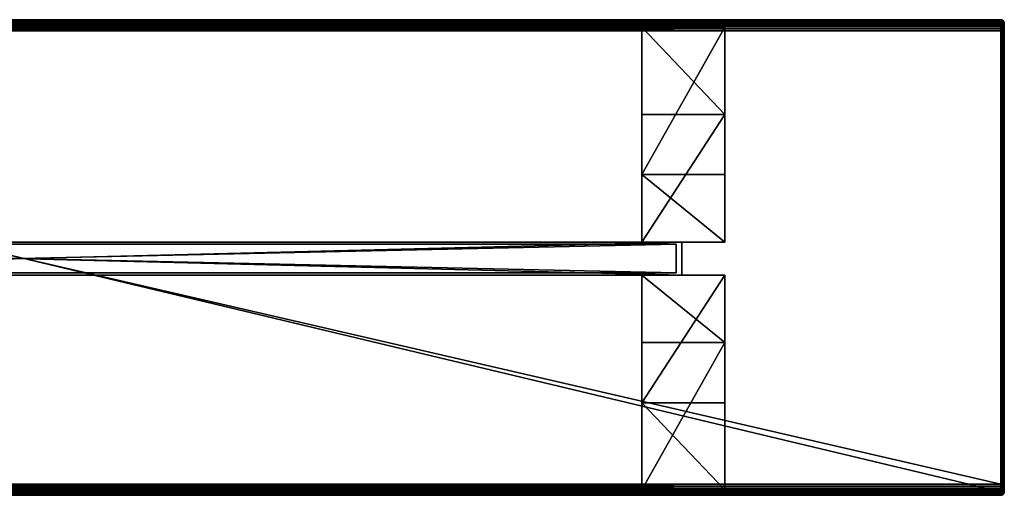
# Model space of a CAD drawing. Header units: inches. Extents: x 1 to 1781, y 221 to 651.
# Tile 2 of 2: x 891 to 1781, y 221 to 651. Entities that reach past the tile are written whole.
import ezdxf

# ---------------------------------------------------------------- set-up
doc = ezdxf.new("R2010")
doc.units = ezdxf.units.IN
doc.header["$MEASUREMENT"] = 0
doc.layers.get('0').update_dxf_attribs({"true_color": 0x1c1cb1})

msp = doc.modelspace()

# ---------------------------------------------------------------- meshes
at = {"color": 41, "true_color": 0xe4d699}
mesh = msp.add_polyface(dxfattribs=at)
corners = [(1777.71, 650.92, 388.47), (3.71, 650.92, 361.47), (3.71, 650.92, 388.47), (1777.71, 230.92, 398.47), (3.71, 640.92, 398.47), (3.71, 230.92, 398.47), (3.71, 647.92, 358.47), (1777.71, 223.92, 358.47), (3.71, 223.92, 358.47), (3.71, 220.92, 388.47), (1777.71, 221.07, 390.2), (3.71, 221.07, 390.2), (1777.71, 221.52, 391.89), (3.71, 221.52, 391.89), (3.55, 650.87, 360.97), (3.47, 650.87, 361), (3.55, 650.74, 360.45), (3.63, 650.87, 360.95), (3.71, 650.87, 360.95), (3.71, 650.74, 360.44), (3.71, 650.52, 359.97), (3.47, 650.52, 359.99), (3.71, 650.22, 359.54), (3.4, 650.22, 359.56), (3.71, 649.85, 359.17), (3.35, 649.85, 359.2), (3.71, 649.42, 358.87), (3.3, 649.42, 358.9), (3.71, 648.95, 358.65), (3.27, 648.95, 358.68), (3.71, 648.44, 358.51), (3.24, 648.44, 358.55), (1777.71, 220.97, 360.95), (3.71, 220.97, 360.95), (3.71, 221.1, 360.44), (3.24, 647.92, 358.5), (3.71, 220.92, 361.47), (3.53, 220.97, 360.98), (3.62, 220.97, 360.95), (3.53, 221.1, 360.46), (3.45, 221.32, 359.99), (3.71, 221.32, 359.97), (3.37, 221.62, 359.57), (3.71, 221.62, 359.54), (3.31, 221.99, 359.2), (3.71, 221.99, 359.17), (3.26, 222.42, 358.91), (3.71, 222.42, 358.87), (3.22, 222.89, 358.69), (3.71, 222.89, 358.65), (3.19, 223.4, 358.56), (3.71, 223.4, 358.51), (3.45, 220.97, 361.02), (3.71, 650.32, 391.89), (3.19, 650.27, 391.87), (3.71, 649.58, 393.47), (3.19, 649.54, 393.44), (3.71, 648.58, 394.89), (3.19, 648.55, 394.87), (3.71, 647.35, 396.13), (3.19, 647.32, 396.09), (3.71, 645.92, 397.13), (3.19, 645.9, 397.09), (3.71, 644.34, 397.86), (3.19, 644.33, 397.82), (3.71, 642.66, 398.31), (3.19, 642.65, 398.27), (3.19, 220.97, 388.47), (3.19, 640.92, 398.42), (3.19, 230.92, 398.42), (3.71, 229.18, 398.31), (3.19, 229.19, 398.27), (3.71, 227.5, 397.86), (3.19, 227.52, 397.82), (3.71, 225.92, 397.13), (3.19, 225.94, 397.09), (3.71, 224.49, 396.13), (3.19, 224.52, 396.09), (3.71, 223.26, 394.89), (3.19, 223.29, 394.87), (3.71, 222.26, 393.47), (3.19, 222.3, 393.44), (3.19, 221.57, 391.87), (3.19, 221.12, 390.2)]
mesh.append_faces([[corners[k] for k in face] for face in [(0, 1, 2), (3, 4, 5), (6, 7, 8), (9, 10, 11), (11, 12, 13), (14, 15, 1), (16, 14, 17), (17, 14, 1), (1, 18, 17), (17, 18, 19), (17, 19, 16), (16, 19, 20), (16, 20, 21), (21, 20, 22), (23, 22, 24), (25, 24, 26), (27, 26, 28), (29, 28, 30), (31, 30, 6), (32, 33, 34), (8, 35, 6), (36, 37, 38), (36, 38, 33), (33, 38, 39), (33, 39, 34), (34, 39, 40), (34, 40, 41), (41, 42, 43), (43, 44, 45), (45, 46, 47), (47, 48, 49), (49, 50, 51), (52, 37, 36), (53, 54, 55), (55, 56, 57), (57, 58, 59), (59, 60, 61), (61, 62, 63), (63, 64, 65), (65, 66, 4), (67, 36, 9), (68, 5, 4), (5, 69, 70), (70, 71, 72), (72, 73, 74), (74, 75, 76), (76, 77, 78), (78, 79, 80), (80, 81, 13), (13, 82, 11), (11, 83, 9)]], dxfattribs={"color": 41})
mesh = msp.add_polyface(dxfattribs=at)
corners = [(3.71, 220.92, 361.47), (1777.71, 220.92, 361.47), (3.71, 220.92, 388.47), (1777.71, 640.92, 398.47), (3.71, 640.92, 398.47), (1777.71, 230.92, 398.47), (1777.71, 647.92, 358.47), (1777.71, 223.92, 358.47), (3.71, 647.92, 358.47), (1777.71, 220.92, 388.47), (1777.71, 221.07, 390.2), (3.71, 221.07, 390.2), (1777.71, 221.52, 391.89), (3.71, 221.52, 391.89), (1777.71, 222.26, 393.47), (3.71, 222.26, 393.47), (1777.71, 223.26, 394.89), (3.71, 223.26, 394.89), (1777.71, 224.49, 396.13), (3.71, 224.49, 396.13), (1777.71, 225.92, 397.13), (3.71, 225.92, 397.13), (1777.71, 227.5, 397.86), (3.71, 227.5, 397.86), (1777.71, 229.18, 398.31), (3.71, 229.18, 398.31), (3.71, 230.92, 398.47), (1777.71, 650.92, 388.47), (3.71, 650.92, 388.47), (3.71, 650.77, 390.2), (1777.71, 650.77, 390.2), (3.71, 650.32, 391.89), (1777.71, 650.32, 391.89), (3.71, 649.58, 393.47), (1777.71, 649.58, 393.47), (3.71, 648.58, 394.89), (1777.71, 648.58, 394.89), (3.71, 647.35, 396.13), (1777.71, 647.35, 396.13), (3.71, 645.92, 397.13), (1777.71, 645.92, 397.13), (3.71, 644.34, 397.86), (1777.71, 644.34, 397.86), (3.71, 642.66, 398.31), (1777.71, 642.66, 398.31), (3.71, 650.92, 361.47), (1777.71, 650.87, 360.95), (3.71, 650.87, 360.95), (1777.71, 650.74, 360.44), (3.71, 650.74, 360.44), (1777.71, 650.52, 359.97), (3.71, 650.52, 359.97), (1777.71, 650.22, 359.54), (3.71, 650.22, 359.54), (1777.71, 649.85, 359.17), (3.71, 649.85, 359.17), (1777.71, 649.42, 358.87), (3.71, 649.42, 358.87), (1777.71, 648.95, 358.65), (3.71, 648.95, 358.65), (1777.71, 648.44, 358.51), (3.71, 648.44, 358.51), (3.71, 220.97, 360.95), (1777.71, 220.97, 360.95), (3.71, 221.1, 360.44), (1777.71, 221.1, 360.44), (3.71, 221.32, 359.97), (1777.71, 221.32, 359.97), (3.71, 221.62, 359.54), (1777.71, 221.62, 359.54), (3.71, 221.99, 359.17), (1777.71, 221.99, 359.17), (3.71, 222.42, 358.87), (1777.71, 222.42, 358.87), (3.71, 222.89, 358.65), (1777.71, 222.89, 358.65), (3.71, 223.4, 358.51), (1777.71, 223.4, 358.51), (3.71, 223.92, 358.47)]
mesh.append_faces([[corners[k] for k in face] for face in [(0, 1, 2), (3, 4, 5), (6, 7, 8), (2, 9, 10), (11, 10, 12), (13, 12, 14), (13, 14, 15), (15, 14, 16), (15, 16, 17), (17, 16, 18), (17, 18, 19), (19, 18, 20), (19, 20, 21), (21, 20, 22), (21, 22, 23), (23, 22, 24), (23, 24, 25), (25, 24, 5), (25, 5, 26), (27, 28, 29), (27, 29, 30), (30, 29, 31), (30, 31, 32), (32, 31, 33), (32, 33, 34), (34, 33, 35), (34, 35, 36), (36, 35, 37), (38, 37, 39), (40, 39, 41), (42, 41, 43), (44, 43, 4), (44, 4, 3), (45, 46, 47), (47, 48, 49), (49, 50, 51), (51, 52, 53), (53, 54, 55), (55, 56, 57), (57, 58, 59), (59, 60, 61), (61, 6, 8), (1, 0, 62), (63, 64, 65), (65, 64, 66), (67, 66, 68), (69, 68, 70), (71, 70, 72), (73, 72, 74), (75, 74, 76), (77, 76, 78)]], dxfattribs={"color": 41})
mesh = msp.add_polyface(dxfattribs=at)
corners = [(3.71, 220.92, 388.47), (1777.71, 220.92, 361.47), (1777.71, 220.92, 388.47), (1777.71, 650.92, 361.47), (3.71, 650.92, 361.47), (1777.71, 650.92, 388.47), (1777.71, 648.58, 394.89), (3.71, 647.35, 396.13), (1777.71, 647.35, 396.13), (3.71, 645.92, 397.13), (1777.71, 645.92, 397.13), (3.71, 644.34, 397.86), (1777.71, 644.34, 397.86), (3.71, 642.66, 398.31), (1777.71, 642.66, 398.31), (1777.94, 650.87, 361), (1777.87, 650.87, 360.97), (1778.15, 648.95, 358.68), (1777.71, 648.95, 358.65), (1777.71, 649.42, 358.87), (1777.71, 648.44, 358.51), (1778.17, 648.44, 358.55), (1777.71, 647.92, 358.47), (1778.18, 647.92, 358.5), (1778.11, 649.42, 358.9), (1777.71, 649.85, 359.17), (1778.07, 649.85, 359.2), (1777.71, 650.22, 359.54), (1778.01, 650.22, 359.56), (1777.71, 650.52, 359.97), (1777.94, 650.52, 359.99), (1777.71, 650.74, 360.44), (1777.87, 650.74, 360.45), (1777.71, 650.87, 360.95), (1777.79, 650.87, 360.95), (3.71, 650.87, 360.95), (3.71, 650.74, 360.44), (3.71, 650.52, 359.97), (3.71, 650.22, 359.54), (3.71, 649.85, 359.17), (3.71, 649.42, 358.87), (3.71, 648.95, 358.65), (3.71, 648.44, 358.51), (1778.17, 223.4, 358.55), (1777.71, 223.4, 358.51), (1777.71, 223.92, 358.47), (1778.15, 222.89, 358.68), (1777.71, 222.89, 358.65), (1778.11, 222.42, 358.9), (1777.71, 222.42, 358.87), (1778.07, 221.99, 359.2), (1777.71, 221.99, 359.17), (1778.01, 221.62, 359.56), (1777.71, 221.62, 359.54), (1777.94, 221.32, 359.99), (1777.71, 221.32, 359.97), (1777.87, 221.1, 360.45), (1777.71, 221.1, 360.44), (1777.71, 220.97, 360.95), (1777.79, 220.97, 360.95), (1777.87, 220.97, 360.97), (1777.94, 220.97, 361), (3.71, 220.97, 360.95), (3.71, 221.32, 359.97), (3.71, 221.62, 359.54), (3.71, 221.99, 359.17), (3.71, 222.42, 358.87), (3.71, 222.89, 358.65), (3.71, 223.4, 358.51), (3.71, 223.92, 358.47)]
mesh.append_faces([[corners[k] for k in face] for face in [(0, 1, 2), (3, 4, 5), (6, 7, 8), (8, 9, 10), (10, 11, 12), (12, 13, 14), (15, 16, 3), (17, 18, 19), (20, 18, 21), (22, 20, 23), (24, 19, 25), (26, 25, 27), (28, 27, 29), (30, 29, 31), (32, 30, 31), (32, 31, 33), (34, 32, 33), (34, 33, 3), (16, 34, 3), (4, 3, 33), (35, 33, 31), (36, 31, 29), (37, 29, 27), (38, 27, 25), (39, 25, 19), (40, 19, 18), (41, 18, 20), (42, 20, 22), (43, 44, 45), (46, 47, 44), (48, 49, 47), (50, 51, 49), (52, 53, 51), (54, 55, 53), (56, 57, 55), (1, 58, 59), (59, 58, 57), (57, 56, 59), (59, 56, 60), (59, 60, 1), (55, 54, 56), (60, 61, 1), (1, 62, 58), (57, 63, 55), (55, 64, 53), (53, 65, 51), (51, 66, 49), (49, 67, 47), (47, 68, 44), (44, 69, 45)]], dxfattribs={"color": 41})
mesh = msp.add_polyface(dxfattribs=at)
corners = [(1777.71, 640.92, 398.47), (1778.23, 640.92, 398.42), (1777.71, 642.66, 398.31), (1778.23, 642.65, 398.27), (1777.71, 644.34, 397.86), (1778.23, 644.33, 397.82), (1777.71, 645.92, 397.13), (1778.23, 645.9, 397.09), (1777.71, 647.35, 396.13), (1778.23, 647.32, 396.09), (1777.71, 648.58, 394.89), (1778.23, 648.55, 394.87), (1777.71, 649.58, 393.47), (1778.23, 649.54, 393.44), (1777.71, 650.32, 391.89), (1778.23, 650.27, 391.87), (1777.71, 650.77, 390.2), (1778.23, 650.72, 390.2), (1777.71, 650.92, 388.47), (1778.23, 230.92, 398.42), (1777.71, 230.92, 398.47), (1778.23, 650.87, 388.47), (1777.71, 650.92, 361.47), (1777.71, 220.92, 388.47), (1778.23, 220.97, 388.47), (1777.71, 221.07, 390.2), (1778.23, 221.12, 390.2), (1777.71, 221.52, 391.89), (1778.23, 221.57, 391.87), (1777.71, 222.26, 393.47), (1778.23, 222.3, 393.44), (1777.71, 223.26, 394.89), (1778.23, 223.29, 394.87), (1777.71, 224.49, 396.13), (1778.23, 224.52, 396.09), (1777.71, 225.92, 397.13), (1778.23, 225.94, 397.09), (1777.71, 227.5, 397.86), (1778.23, 227.52, 397.82), (1777.71, 229.18, 398.31), (1778.23, 229.19, 398.27), (1777.87, 650.87, 360.97), (1777.94, 650.87, 361), (1778.17, 650.74, 360.55), (1778.01, 650.87, 361.05), (1778.08, 650.87, 361.1), (1778.13, 650.87, 361.16), (1778.17, 650.87, 361.23), (1778.17, 648.44, 358.55), (1777.71, 648.95, 358.65), (1778.15, 648.95, 358.68), (1778.18, 647.92, 358.5), (1777.71, 648.44, 358.51), (1778.11, 649.42, 358.9), (1777.71, 649.42, 358.87), (1778.07, 649.85, 359.2), (1777.71, 649.85, 359.17), (1778.01, 650.22, 359.56), (1777.71, 650.22, 359.54), (1777.94, 650.52, 359.99), (1777.71, 650.52, 359.97), (1778.17, 650.52, 360.04), (1777.87, 650.74, 360.45), (1778.02, 650.74, 360.49), (1777.79, 650.87, 360.95), (1777.71, 220.92, 361.47), (1778.23, 220.97, 361.47), (1778.18, 223.92, 358.5), (1777.71, 647.92, 358.47), (1777.71, 223.92, 358.47), (1778.17, 223.4, 358.55), (1777.87, 221.1, 360.45), (1777.94, 221.32, 359.99), (1778.02, 221.1, 360.49), (1777.87, 220.97, 360.97), (1777.94, 220.97, 361), (1777.71, 221.62, 359.54), (1778.01, 221.62, 359.56), (1778.01, 220.97, 361.05), (1777.71, 221.99, 359.17), (1778.07, 221.99, 359.2), (1778.08, 220.97, 361.1), (1777.71, 222.42, 358.87), (1778.11, 222.42, 358.9), (1778.13, 220.97, 361.16), (1777.71, 222.89, 358.65), (1778.15, 222.89, 358.68), (1778.17, 220.97, 361.23), (1777.71, 223.4, 358.51)]
mesh.append_faces([[corners[k] for k in face] for face in [(0, 1, 2), (2, 3, 4), (4, 5, 6), (6, 7, 8), (8, 9, 10), (10, 11, 12), (12, 13, 14), (14, 15, 16), (16, 17, 18), (19, 0, 20), (21, 22, 18), (23, 24, 25), (25, 26, 27), (27, 28, 29), (29, 30, 31), (31, 32, 33), (33, 34, 35), (35, 36, 37), (37, 38, 39), (39, 40, 20), (41, 42, 43), (44, 42, 22), (45, 44, 22), (46, 45, 22), (47, 46, 22), (48, 49, 50), (51, 52, 48), (53, 50, 54), (55, 53, 56), (57, 55, 58), (59, 57, 60), (61, 59, 62), (63, 61, 62), (63, 62, 64), (41, 63, 64), (23, 65, 66), (51, 67, 68), (68, 67, 69), (69, 67, 70), (71, 72, 73), (71, 73, 74), (74, 73, 75), (76, 77, 72), (75, 78, 65), (79, 80, 77), (78, 81, 65), (82, 83, 80), (81, 84, 65), (85, 86, 83), (84, 87, 65), (88, 70, 86)]], dxfattribs={"color": 41})
mesh = msp.add_polyface(dxfattribs=at)
corners = [(1777.71, 642.66, 398.31), (1778.23, 640.92, 398.42), (1778.23, 642.65, 398.27), (1777.71, 644.34, 397.86), (1778.23, 644.33, 397.82), (1777.71, 645.92, 397.13), (1778.23, 645.9, 397.09), (1777.71, 647.35, 396.13), (1778.23, 647.32, 396.09), (1777.71, 648.58, 394.89), (1778.23, 648.55, 394.87), (1777.71, 649.58, 393.47), (1778.23, 649.54, 393.44), (1777.71, 650.32, 391.89), (1778.23, 650.27, 391.87), (1777.71, 650.77, 390.2), (1778.23, 650.72, 390.2), (1777.71, 650.92, 388.47), (1778.23, 650.87, 388.47), (1778.73, 640.92, 398.29), (1778.73, 642.63, 398.14), (1778.73, 644.28, 397.69), (1778.73, 645.83, 396.97), (1778.73, 647.23, 395.99), (1778.73, 648.44, 394.78), (1778.73, 649.42, 393.38), (1778.73, 650.15, 391.83), (1778.73, 650.59, 390.17), (1778.73, 650.74, 388.47), (1778.23, 650.87, 361.47), (1777.71, 650.92, 361.47), (1778.59, 650.52, 360.25), (1778.17, 650.74, 360.55), (1778.31, 650.74, 360.64), (1777.94, 650.87, 361), (1778.01, 650.87, 361.05), (1778.43, 650.74, 360.74), (1778.08, 650.87, 361.1), (1778.54, 650.74, 360.86), (1778.13, 650.87, 361.16), (1778.62, 650.74, 361), (1778.17, 650.87, 361.23), (1778.68, 650.74, 361.15), (1778.2, 650.87, 361.31), (1778.72, 650.74, 361.31), (1778.22, 650.87, 361.39), (1778.17, 648.44, 358.55), (1778.15, 648.95, 358.68), (1778.62, 648.44, 358.66), (1778.18, 647.92, 358.5), (1778.23, 647.92, 358.52), (1778.58, 648.95, 358.79), (1778.11, 649.42, 358.9), (1778.51, 649.42, 359), (1778.07, 649.85, 359.2), (1778.42, 649.85, 359.28), (1778.01, 650.22, 359.56), (1778.3, 650.22, 359.63), (1777.94, 650.52, 359.99), (1778.58, 650.22, 359.75), (1778.17, 650.52, 360.04), (1778.39, 650.52, 360.13), (1778.02, 650.74, 360.49), (1777.87, 650.87, 360.97), (1778.73, 650.74, 361.47), (1778.23, 223.92, 358.52)]
mesh.append_faces([[corners[k] for k in face] for face in [(0, 1, 2), (3, 2, 4), (5, 4, 6), (7, 6, 8), (9, 8, 10), (11, 10, 12), (13, 12, 14), (15, 14, 16), (17, 16, 18), (1, 19, 2), (2, 20, 4), (4, 21, 6), (6, 22, 8), (8, 23, 10), (10, 24, 12), (12, 25, 14), (14, 26, 16), (16, 27, 18), (28, 29, 18), (18, 29, 30), (31, 32, 33), (33, 32, 34), (33, 34, 35), (36, 33, 35), (36, 35, 37), (38, 36, 37), (38, 37, 39), (40, 39, 41), (42, 41, 43), (43, 41, 30), (44, 43, 45), (45, 43, 30), (46, 47, 48), (49, 46, 50), (50, 46, 48), (51, 47, 52), (53, 52, 54), (55, 53, 54), (55, 54, 56), (57, 55, 56), (57, 56, 58), (59, 57, 60), (60, 57, 58), (61, 59, 60), (61, 60, 62), (31, 61, 32), (32, 61, 62), (32, 62, 63), (30, 29, 45), (45, 29, 64), (50, 65, 49)]], dxfattribs={"color": 41})
mesh = msp.add_polyface(dxfattribs=at)
corners = [(1778.23, 642.65, 398.27), (1778.73, 640.92, 398.29), (1778.73, 642.63, 398.14), (1778.23, 644.33, 397.82), (1778.73, 644.28, 397.69), (1778.23, 645.9, 397.09), (1778.73, 645.83, 396.97), (1778.23, 647.32, 396.09), (1778.73, 647.23, 395.99), (1778.23, 648.55, 394.87), (1778.73, 648.44, 394.78), (1778.23, 649.54, 393.44), (1778.73, 649.42, 393.38), (1779.21, 640.92, 398.06), (1779.21, 642.59, 397.92), (1779.21, 644.2, 397.49), (1779.21, 645.72, 396.78), (1779.21, 647.09, 395.82), (1779.21, 648.27, 394.64), (1779.21, 649.23, 393.27), (1778.73, 650.15, 391.83), (1779.64, 640.92, 397.76), (1779.64, 642.54, 397.62), (1779.64, 644.1, 397.2), (1779.64, 645.57, 396.52), (1779.64, 646.9, 395.59), (1779.64, 648.04, 394.44), (1779.64, 648.97, 393.12), (1779.21, 649.94, 391.75), (1779.2, 647.92, 358.88), (1779.07, 647.92, 358.79), (1779.05, 648.44, 358.83), (1778.23, 647.92, 358.52), (1778.62, 648.44, 358.66), (1778.63, 647.92, 358.61), (1778.73, 647.92, 358.65), (1778.58, 648.95, 358.79), (1778.15, 648.95, 358.68), (1779.44, 648.44, 359.08), (1778.99, 648.95, 358.95), (1778.51, 649.42, 359), (1778.11, 649.42, 358.9), (1779.36, 648.95, 359.19), (1778.89, 649.42, 359.15), (1778.42, 649.85, 359.28), (1779.23, 649.42, 359.36), (1778.75, 649.85, 359.42), (1779.54, 649.42, 359.63), (1779.06, 649.85, 359.61), (1779.2, 223.92, 358.88), (1779.07, 223.92, 358.79), (1778.73, 223.92, 358.65), (1778.63, 223.92, 358.61)]
mesh.append_faces([[corners[k] for k in face] for face in [(0, 1, 2), (3, 2, 4), (5, 4, 6), (7, 6, 8), (9, 8, 10), (11, 10, 12), (1, 13, 2), (2, 13, 14), (2, 14, 4), (4, 14, 15), (4, 15, 6), (6, 15, 16), (6, 16, 8), (8, 16, 17), (8, 17, 10), (10, 17, 18), (10, 18, 12), (12, 18, 19), (12, 19, 20), (13, 21, 14), (14, 22, 15), (15, 23, 16), (16, 24, 17), (17, 25, 18), (18, 26, 19), (19, 27, 28), (29, 30, 31), (32, 33, 34), (34, 33, 35), (30, 35, 31), (31, 35, 33), (31, 33, 36), (36, 33, 37), (38, 29, 31), (38, 31, 39), (39, 31, 36), (39, 36, 40), (40, 36, 41), (42, 38, 39), (42, 39, 43), (43, 39, 40), (43, 40, 44), (45, 42, 43), (45, 43, 46), (46, 43, 44), (47, 45, 48), (48, 45, 46), (29, 49, 30), (30, 50, 35), (35, 51, 34), (34, 52, 32)]], dxfattribs={"color": 41})
mesh = msp.add_polyface(dxfattribs=at)
corners = [(1778.23, 650.27, 391.87), (1778.73, 649.42, 393.38), (1778.73, 650.15, 391.83), (1778.23, 650.72, 390.2), (1778.73, 650.59, 390.17), (1778.23, 650.87, 388.47), (1778.73, 650.74, 388.47), (1779.21, 649.23, 393.27), (1779.21, 649.94, 391.75), (1779.21, 650.37, 390.13), (1779.21, 650.52, 388.47), (1779.64, 649.66, 391.65), (1779.64, 650.08, 390.08), (1779.64, 650.22, 388.47), (1779.21, 650.52, 361.47), (1778.73, 650.74, 361.47), (1778.23, 650.87, 361.47), (1779.07, 650.22, 360.1), (1778.59, 650.52, 360.25), (1778.77, 650.52, 360.41), (1778.31, 650.74, 360.64), (1778.43, 650.74, 360.74), (1779.57, 649.85, 360.12), (1779.27, 650.22, 360.33), (1778.92, 650.52, 360.59), (1778.54, 650.74, 360.86), (1779.42, 650.22, 360.59), (1779.04, 650.52, 360.79), (1778.62, 650.74, 361), (1778.13, 650.87, 361.16), (1779.54, 650.22, 360.87), (1779.13, 650.52, 361), (1778.68, 650.74, 361.15), (1778.17, 650.87, 361.23), (1779.61, 650.22, 361.17), (1779.19, 650.52, 361.23), (1778.72, 650.74, 361.31), (1778.2, 650.87, 361.31), (1778.75, 649.85, 359.42), (1778.42, 649.85, 359.28), (1778.3, 650.22, 359.63), (1779.06, 649.85, 359.61), (1778.58, 650.22, 359.75), (1779.33, 649.85, 359.84), (1779.54, 649.42, 359.63), (1778.84, 650.22, 359.91), (1778.39, 650.52, 360.13), (1778.22, 650.87, 361.39), (1779.64, 650.22, 361.47)]
mesh.append_faces([[corners[k] for k in face] for face in [(0, 1, 2), (3, 2, 4), (5, 4, 6), (2, 7, 8), (2, 8, 4), (4, 8, 9), (4, 9, 6), (6, 9, 10), (8, 11, 9), (9, 12, 10), (13, 14, 10), (10, 14, 15), (10, 15, 6), (6, 15, 16), (17, 18, 19), (19, 18, 20), (19, 20, 21), (22, 17, 23), (23, 17, 19), (23, 19, 24), (24, 19, 21), (24, 21, 25), (26, 23, 24), (26, 24, 27), (27, 24, 25), (27, 25, 28), (28, 25, 29), (30, 26, 27), (30, 27, 31), (31, 27, 28), (31, 28, 32), (32, 28, 33), (34, 31, 35), (35, 31, 32), (35, 32, 36), (36, 32, 37), (38, 39, 40), (41, 38, 42), (42, 38, 40), (43, 44, 41), (43, 41, 45), (45, 41, 42), (45, 42, 46), (22, 43, 17), (17, 43, 45), (17, 45, 18), (18, 45, 46), (47, 15, 36), (36, 15, 14), (36, 14, 35), (35, 14, 48)]], dxfattribs={"color": 41})
mesh = msp.add_polyface(dxfattribs=at)
corners = [(1779.21, 649.94, 391.75), (1779.64, 648.97, 393.12), (1779.64, 649.66, 391.65), (1779.21, 650.37, 390.13), (1779.64, 650.08, 390.08), (1779.21, 650.52, 388.47), (1779.64, 650.22, 388.47), (1780, 648.65, 392.93), (1780, 649.31, 391.52), (1780, 649.71, 390.02), (1780, 649.85, 388.47), (1780.3, 648.91, 391.37), (1780.3, 649.29, 389.94), (1780.3, 649.42, 388.47), (1780.53, 648.82, 389.86), (1780.53, 648.95, 388.47), (1780.3, 649.42, 361.47), (1780, 649.85, 361.47), (1779.64, 650.22, 361.47), (1779.21, 650.52, 361.47), (1780.02, 649.42, 360.29), (1779.57, 649.85, 360.12), (1779.75, 649.85, 360.42), (1779.27, 650.22, 360.33), (1779.42, 650.22, 360.59), (1780.39, 648.95, 360.6), (1780.18, 649.42, 360.66), (1779.89, 649.85, 360.76), (1779.54, 650.22, 360.87), (1780.49, 648.95, 361.03), (1780.27, 649.42, 361.06), (1779.98, 649.85, 361.11), (1779.61, 650.22, 361.17), (1779.13, 650.52, 361), (1779.7, 648.95, 359.47), (1779.36, 648.95, 359.19), (1779.23, 649.42, 359.36), (1779.99, 648.95, 359.81), (1779.54, 649.42, 359.63), (1780.22, 648.95, 360.19), (1779.81, 649.42, 359.94), (1779.33, 649.85, 359.84), (1779.19, 650.52, 361.23), (1780.53, 648.95, 361.47)]
mesh.append_faces([[corners[k] for k in face] for face in [(0, 1, 2), (3, 2, 4), (5, 4, 6), (2, 7, 8), (2, 8, 4), (4, 8, 9), (4, 9, 6), (6, 9, 10), (8, 11, 9), (9, 11, 12), (9, 12, 10), (10, 12, 13), (12, 14, 13), (15, 16, 13), (13, 16, 17), (13, 17, 10), (10, 17, 18), (10, 18, 6), (6, 18, 19), (20, 21, 22), (22, 21, 23), (22, 23, 24), (25, 20, 26), (26, 20, 22), (26, 22, 27), (27, 22, 24), (27, 24, 28), (29, 25, 26), (29, 26, 30), (30, 26, 27), (30, 27, 31), (31, 27, 28), (31, 28, 32), (32, 28, 33), (34, 35, 36), (37, 34, 38), (38, 34, 36), (39, 37, 40), (40, 37, 38), (40, 38, 41), (25, 39, 20), (20, 39, 40), (20, 40, 21), (21, 40, 41), (42, 18, 32), (32, 18, 17), (32, 17, 31), (31, 17, 16), (31, 16, 30), (30, 16, 43), (30, 43, 29)]], dxfattribs={"color": 41})
at = {"color": 196, "true_color": 0x390888}
mesh = msp.add_polyface(dxfattribs=at)
corners = [(1528.21, 510.88, 358.47), (1528.21, 644.09, -51.53), (1453.21, 510.88, 358.47), (1453.21, 644.09, -51.53), (1528.21, 565.24, -51.53), (1528.21, 449.92, 303.37), (1528.21, 449.92, 358.47), (1453.21, 565.24, -51.53), (1453.21, 449.92, 303.37), (1453.21, 449.92, 358.47)]
mesh.append_faces([[corners[k] for k in face] for face in [(0, 1, 2), (2, 1, 3), (4, 1, 5), (5, 1, 0), (5, 0, 6), (7, 4, 8), (8, 4, 5), (9, 2, 8), (8, 2, 3), (8, 3, 7), (7, 3, 4), (4, 3, 1), (0, 2, 6), (6, 2, 9), (6, 9, 5), (5, 9, 8)]], dxfattribs={"color": 196})
at = {"color": 41, "true_color": 0xe4d699}
mesh = msp.add_polyface(dxfattribs=at)
corners = [(1778.73, 230.92, 398.29), (1778.23, 640.92, 398.42), (1778.23, 230.92, 398.42), (1777.71, 640.92, 398.47), (1777.71, 221.07, 390.2), (1778.23, 220.97, 388.47), (1778.23, 221.12, 390.2), (1777.71, 221.52, 391.89), (1778.23, 221.57, 391.87), (1777.71, 222.26, 393.47), (1778.23, 222.3, 393.44), (1777.71, 223.26, 394.89), (1778.23, 223.29, 394.87), (1777.71, 224.49, 396.13), (1778.23, 224.52, 396.09), (1777.71, 225.92, 397.13), (1778.23, 225.94, 397.09), (1777.71, 227.5, 397.86), (1778.23, 227.52, 397.82), (1777.71, 229.18, 398.31), (1778.23, 229.19, 398.27), (1777.71, 230.92, 398.47), (1778.73, 221.1, 388.47), (1778.73, 221.25, 390.17), (1778.73, 221.69, 391.83), (1778.73, 222.42, 393.38), (1778.73, 223.4, 394.78), (1778.73, 224.61, 395.99), (1778.73, 226.01, 396.97), (1778.73, 227.56, 397.69), (1777.71, 220.92, 388.47), (1778.23, 220.97, 361.47), (1778.23, 647.92, 358.52), (1778.63, 223.92, 358.61), (1778.23, 223.92, 358.52), (1778.18, 647.92, 358.5), (1778.18, 223.92, 358.5), (1778.17, 223.4, 358.55), (1778.62, 223.4, 358.66), (1777.94, 221.32, 359.99), (1778.01, 221.62, 359.56), (1778.17, 221.32, 360.04), (1778.02, 221.1, 360.49), (1778.17, 221.1, 360.55), (1777.94, 220.97, 361), (1778.01, 220.97, 361.05), (1778.07, 221.99, 359.2), (1778.3, 221.62, 359.63), (1778.39, 221.32, 360.13), (1778.31, 221.1, 360.64), (1778.08, 220.97, 361.1), (1778.11, 222.42, 358.9), (1778.42, 221.99, 359.28), (1778.43, 221.1, 360.74), (1778.13, 220.97, 361.16), (1778.15, 222.89, 358.68), (1778.51, 222.42, 359), (1778.54, 221.1, 360.86), (1778.17, 220.97, 361.23), (1777.71, 220.92, 361.47), (1778.2, 220.97, 361.31), (1778.22, 220.97, 361.39), (1778.68, 221.1, 361.15), (1778.72, 221.1, 361.31), (1778.58, 222.89, 358.79), (1778.62, 221.1, 361)]
mesh.append_faces([[corners[k] for k in face] for face in [(0, 1, 2), (2, 1, 3), (4, 5, 6), (7, 6, 8), (9, 8, 10), (11, 10, 12), (13, 12, 14), (15, 14, 16), (17, 16, 18), (19, 18, 20), (21, 20, 2), (5, 22, 6), (6, 23, 8), (8, 24, 10), (10, 25, 12), (12, 26, 14), (14, 27, 16), (16, 28, 18), (18, 29, 20), (30, 31, 5), (32, 33, 34), (35, 34, 36), (37, 36, 34), (37, 34, 38), (39, 40, 41), (39, 41, 42), (42, 41, 43), (42, 43, 44), (44, 43, 45), (40, 46, 47), (40, 47, 41), (41, 47, 48), (41, 48, 43), (43, 48, 49), (43, 49, 45), (45, 49, 50), (46, 51, 52), (46, 52, 47), (49, 53, 50), (50, 53, 54), (51, 55, 56), (51, 56, 52), (53, 57, 54), (54, 57, 58), (59, 60, 61), (61, 60, 62), (59, 61, 31), (31, 61, 63), (55, 37, 64), (58, 65, 60), (58, 60, 59)]], dxfattribs={"color": 41})
mesh = msp.add_polyface(dxfattribs=at)
corners = [(1779.64, 230.92, 397.76), (1779.21, 640.92, 398.06), (1779.21, 230.92, 398.06), (1778.73, 640.92, 398.29), (1778.73, 230.92, 398.29), (1778.23, 640.92, 398.42), (1778.23, 222.3, 393.44), (1778.73, 221.69, 391.83), (1778.73, 222.42, 393.38), (1778.23, 223.29, 394.87), (1778.73, 223.4, 394.78), (1778.23, 224.52, 396.09), (1778.73, 224.61, 395.99), (1778.23, 225.94, 397.09), (1778.73, 226.01, 396.97), (1778.23, 227.52, 397.82), (1778.73, 227.56, 397.69), (1778.23, 229.19, 398.27), (1778.73, 229.22, 398.14), (1778.23, 230.92, 398.42), (1779.21, 221.9, 391.75), (1779.21, 222.61, 393.27), (1779.21, 223.57, 394.64), (1779.21, 224.75, 395.82), (1779.21, 226.12, 396.78), (1779.21, 227.64, 397.49), (1779.21, 229.25, 397.92), (1779.64, 222.18, 391.65), (1779.64, 222.87, 393.12), (1779.2, 647.92, 358.88), (1779.47, 223.92, 359.04), (1779.2, 223.92, 358.88), (1779.07, 647.92, 358.79), (1779.07, 223.92, 358.79), (1778.73, 647.92, 358.65), (1778.73, 223.92, 358.65), (1778.63, 647.92, 358.61), (1778.63, 223.92, 358.61), (1778.17, 223.4, 358.55), (1778.62, 223.4, 358.66), (1778.58, 222.89, 358.79), (1778.23, 223.92, 358.52), (1779.05, 223.4, 358.83), (1778.89, 222.42, 359.15), (1778.99, 222.89, 358.95), (1779.06, 221.99, 359.61), (1779.23, 222.42, 359.36), (1779.36, 222.89, 359.19), (1779.44, 223.4, 359.08), (1778.42, 221.99, 359.28), (1778.51, 222.42, 359), (1778.75, 221.99, 359.42), (1778.15, 222.89, 358.68)]
mesh.append_faces([[corners[k] for k in face] for face in [(0, 1, 2), (2, 1, 3), (2, 3, 4), (4, 3, 5), (6, 7, 8), (9, 8, 10), (11, 10, 12), (13, 12, 14), (15, 14, 16), (17, 16, 18), (17, 18, 19), (19, 18, 4), (8, 20, 21), (8, 21, 10), (10, 21, 22), (10, 22, 12), (12, 22, 23), (12, 23, 14), (14, 23, 24), (14, 24, 16), (16, 24, 25), (16, 25, 18), (18, 25, 26), (18, 26, 4), (4, 26, 2), (20, 27, 21), (21, 28, 22), (29, 30, 31), (32, 31, 33), (34, 33, 35), (36, 35, 37), (38, 39, 40), (39, 41, 37), (39, 37, 35), (42, 33, 31), (43, 40, 44), (44, 40, 39), (44, 39, 42), (42, 39, 35), (42, 35, 33), (45, 43, 46), (46, 43, 44), (46, 44, 47), (47, 44, 42), (47, 42, 48), (48, 42, 31), (49, 50, 51), (52, 40, 50), (50, 40, 43), (50, 43, 51), (51, 43, 45)]], dxfattribs={"color": 41})
mesh = msp.add_polyface(dxfattribs=at)
corners = [(1779.21, 649.23, 393.27), (1779.64, 648.04, 394.44), (1779.64, 648.97, 393.12), (1780, 647.76, 394.21), (1780, 648.65, 392.93), (1779.64, 649.66, 391.65), (1780.3, 647.43, 393.93), (1780.3, 648.28, 392.72), (1780, 649.31, 391.52), (1780.3, 648.91, 391.37), (1780.53, 647.87, 392.48), (1780.53, 648.46, 391.21), (1780.3, 649.29, 389.94), (1780.53, 648.82, 389.86), (1780.3, 649.42, 388.47), (1780.53, 648.95, 388.47), (1780.66, 647.99, 391.04), (1780.66, 648.33, 389.77), (1780.66, 648.44, 388.47), (1780.71, 647.81, 389.68), (1780.71, 647.92, 388.47), (1780.66, 648.44, 361.47), (1780.53, 648.95, 361.47), (1780.3, 649.42, 361.47), (1780.66, 647.92, 360.95), (1780.56, 647.92, 360.54), (1780.52, 648.44, 360.55), (1780.52, 647.92, 360.44), (1780.38, 647.92, 360.1), (1780.34, 648.44, 360.13), (1780.3, 647.92, 359.97), (1780.13, 647.92, 359.7), (1780.1, 648.44, 359.73), (1780, 647.92, 359.54), (1779.83, 647.92, 359.35), (1779.8, 648.44, 359.38), (1779.63, 647.92, 359.18), (1779.47, 647.92, 359.04), (1779.44, 648.44, 359.08), (1780.62, 648.44, 361), (1780.39, 648.95, 360.6), (1780.49, 648.95, 361.03), (1779.2, 647.92, 358.88), (1779.36, 648.95, 359.19), (1779.7, 648.95, 359.47), (1779.99, 648.95, 359.81), (1780.22, 648.95, 360.19), (1780.67, 647.92, 361), (1780.71, 647.92, 361.47)]
mesh.append_faces([[corners[k] for k in face] for face in [(0, 1, 2), (1, 3, 2), (2, 3, 4), (2, 4, 5), (4, 6, 7), (4, 7, 8), (8, 7, 9), (7, 10, 9), (9, 10, 11), (9, 11, 12), (12, 11, 13), (14, 13, 15), (11, 16, 13), (13, 16, 17), (13, 17, 15), (15, 17, 18), (17, 19, 18), (20, 21, 18), (18, 21, 22), (18, 22, 15), (15, 22, 23), (24, 25, 26), (27, 28, 29), (30, 31, 32), (33, 34, 35), (36, 37, 38), (39, 40, 41), (37, 42, 38), (34, 36, 35), (35, 36, 38), (35, 38, 43), (31, 33, 32), (32, 33, 35), (32, 35, 44), (44, 35, 43), (28, 30, 29), (29, 30, 32), (29, 32, 45), (45, 32, 44), (25, 27, 26), (26, 27, 29), (26, 29, 46), (46, 29, 45), (47, 24, 39), (39, 24, 26), (39, 26, 40), (40, 26, 46), (41, 22, 21), (41, 21, 39), (39, 21, 48), (39, 48, 47)]], dxfattribs={"color": 41})
mesh = msp.add_polyface(dxfattribs=at)
corners = [(1780.71, 640.92, 395.47), (1780.71, 223.92, 361.47), (1780.71, 647.92, 361.47), (1780.71, 644.42, 394.53), (1780.71, 642.14, 395.36), (1780.71, 643.31, 395.04), (1780.71, 645.42, 393.83), (1779.21, 642.59, 397.92), (1779.64, 640.92, 397.76), (1779.64, 642.54, 397.62), (1779.21, 644.2, 397.49), (1779.64, 644.1, 397.2), (1780, 640.92, 397.4), (1780, 642.47, 397.26), (1780, 643.97, 396.86), (1780.3, 640.92, 396.97), (1780.3, 642.4, 396.84), (1780.3, 643.83, 396.45), (1780.53, 640.92, 396.49), (1780.53, 642.31, 396.37), (1780.53, 643.67, 396.01), (1780.66, 640.92, 395.99), (1780.66, 642.23, 395.87), (1780.66, 643.49, 395.53), (1780.53, 644.93, 395.42), (1780.66, 644.68, 394.98), (1780.71, 230.92, 395.47), (1780.66, 230.92, 395.99), (1780.53, 230.92, 396.49), (1780.3, 230.92, 396.97), (1780, 230.92, 397.4), (1779.64, 230.92, 397.76), (1779.21, 640.92, 398.06), (1780.67, 647.92, 361), (1780.67, 223.92, 361), (1780.66, 647.92, 360.95), (1780.66, 223.92, 360.95), (1780.56, 647.92, 360.54), (1780.56, 223.92, 360.54), (1780.52, 647.92, 360.44), (1780.52, 223.92, 360.44), (1780.38, 647.92, 360.1), (1780.38, 223.92, 360.1), (1780.3, 647.92, 359.97), (1780.3, 223.92, 359.97), (1780.13, 647.92, 359.7), (1780.13, 223.92, 359.7), (1780, 647.92, 359.54), (1780, 223.92, 359.54), (1779.83, 647.92, 359.35), (1779.83, 223.92, 359.35), (1779.63, 647.92, 359.18), (1779.63, 223.92, 359.18), (1779.47, 647.92, 359.04), (1779.47, 223.92, 359.04), (1779.2, 647.92, 358.88)]
mesh.append_faces([[corners[k] for k in face] for face in [(0, 1, 2), (0, 3, 4), (4, 3, 5), (0, 6, 3), (7, 8, 9), (10, 9, 11), (8, 12, 9), (9, 12, 13), (9, 13, 11), (11, 13, 14), (12, 15, 13), (13, 15, 16), (13, 16, 14), (14, 16, 17), (15, 18, 16), (16, 18, 19), (16, 19, 17), (17, 19, 20), (18, 21, 19), (19, 21, 22), (19, 22, 20), (20, 22, 23), (20, 23, 24), (21, 0, 22), (22, 0, 4), (22, 4, 23), (23, 4, 5), (23, 5, 25), (25, 5, 3), (26, 0, 21), (27, 21, 18), (27, 18, 28), (28, 18, 15), (28, 15, 29), (29, 15, 12), (29, 12, 30), (30, 12, 8), (30, 8, 31), (31, 8, 32), (2, 1, 33), (33, 34, 35), (35, 36, 37), (37, 38, 39), (39, 40, 41), (41, 42, 43), (43, 44, 45), (45, 46, 47), (47, 48, 49), (49, 50, 51), (51, 52, 53), (53, 54, 55)]], dxfattribs={"color": 41})
mesh = msp.add_polyface(dxfattribs=at)
corners = [(1780.71, 640.92, 395.47), (1780.71, 647.92, 361.47), (1780.71, 647.92, 388.47), (1780.71, 647.81, 389.68), (1780.71, 647.5, 390.86), (1780.71, 646.98, 391.97), (1780.71, 646.28, 392.97), (1780.71, 645.42, 393.83), (1779.21, 645.72, 396.78), (1779.64, 644.1, 397.2), (1779.64, 645.57, 396.52), (1779.21, 647.09, 395.82), (1779.64, 646.9, 395.59), (1779.21, 648.27, 394.64), (1779.64, 648.04, 394.44), (1780, 643.97, 396.86), (1780, 645.38, 396.2), (1780, 646.66, 395.31), (1780, 647.76, 394.21), (1780.3, 643.83, 396.45), (1780.3, 645.17, 395.83), (1780.3, 646.38, 394.98), (1780.3, 647.43, 393.93), (1780, 648.65, 392.93), (1780.53, 643.67, 396.01), (1780.53, 644.93, 395.42), (1780.53, 646.08, 394.62), (1780.53, 647.07, 393.63), (1780.3, 648.28, 392.72), (1780.53, 647.87, 392.48), (1780.66, 643.49, 395.53), (1780.66, 644.68, 394.98), (1780.66, 645.75, 394.23), (1780.66, 646.68, 393.3), (1780.66, 647.43, 392.23), (1780.53, 648.46, 391.21), (1780.66, 647.99, 391.04), (1780.71, 644.42, 394.53), (1780.66, 648.33, 389.77), (1780.66, 648.44, 388.47), (1780.66, 648.44, 361.47)]
mesh.append_faces([[corners[k] for k in face] for face in [(0, 1, 2), (2, 3, 0), (0, 3, 4), (0, 4, 5), (5, 6, 0), (0, 6, 7), (8, 9, 10), (11, 10, 12), (13, 12, 14), (9, 15, 10), (10, 15, 16), (10, 16, 12), (12, 16, 17), (12, 17, 14), (14, 17, 18), (15, 19, 16), (16, 19, 20), (16, 20, 17), (17, 20, 21), (17, 21, 18), (18, 21, 22), (18, 22, 23), (19, 24, 20), (20, 24, 25), (20, 25, 21), (21, 25, 26), (21, 26, 22), (22, 26, 27), (22, 27, 28), (28, 27, 29), (25, 30, 31), (25, 31, 26), (26, 31, 32), (26, 32, 27), (27, 32, 33), (27, 33, 29), (29, 33, 34), (29, 34, 35), (35, 34, 36), (31, 37, 32), (32, 37, 7), (32, 7, 33), (33, 7, 6), (33, 6, 34), (34, 6, 5), (34, 5, 36), (36, 5, 4), (36, 4, 38), (38, 4, 3), (39, 3, 2), (2, 1, 40)]], dxfattribs={"color": 41})
mesh = msp.add_polyface(dxfattribs=at)
corners = [(1780.71, 230.92, 395.47), (1780.71, 223.92, 361.47), (1780.71, 640.92, 395.47), (1780.71, 229.7, 395.36), (1780.71, 228.53, 395.04), (1780.71, 224.86, 391.97), (1780.71, 227.42, 394.53), (1780.66, 640.92, 395.99), (1780.66, 230.92, 395.99), (1779.21, 227.64, 397.49), (1779.64, 226.27, 396.52), (1779.64, 227.74, 397.2), (1779.21, 229.25, 397.92), (1779.64, 229.31, 397.62), (1779.21, 230.92, 398.06), (1779.64, 230.92, 397.76), (1780, 226.46, 396.2), (1780, 227.87, 396.86), (1780, 229.37, 397.26), (1780, 230.92, 397.4), (1780.3, 226.67, 395.83), (1780.3, 228.01, 396.45), (1780.3, 229.44, 396.84), (1780.3, 230.92, 396.97), (1780.53, 226.91, 395.42), (1780.53, 228.18, 396.01), (1780.53, 229.53, 396.37), (1780.53, 230.92, 396.49), (1780.66, 227.16, 394.98), (1780.66, 228.35, 395.53), (1780.66, 229.61, 395.87), (1780.71, 226.42, 393.83), (1780.67, 647.92, 361), (1780.67, 223.92, 361), (1780.66, 647.92, 360.95), (1780.66, 223.92, 360.95), (1780.56, 647.92, 360.54), (1780.56, 223.92, 360.54), (1780.52, 647.92, 360.44), (1780.52, 223.92, 360.44), (1780.38, 647.92, 360.1), (1780.38, 223.92, 360.1), (1780.3, 647.92, 359.97), (1780.3, 223.92, 359.97), (1780.13, 647.92, 359.7), (1780.13, 223.92, 359.7), (1780, 647.92, 359.54), (1780, 223.92, 359.54), (1779.83, 647.92, 359.35), (1779.83, 223.92, 359.35), (1779.63, 647.92, 359.18), (1779.63, 223.92, 359.18), (1779.47, 647.92, 359.04), (1779.47, 223.92, 359.04)]
mesh.append_faces([[corners[k] for k in face] for face in [(0, 1, 2), (3, 4, 5), (3, 5, 0), (4, 6, 5), (0, 7, 8), (9, 10, 11), (9, 11, 12), (12, 11, 13), (12, 13, 14), (14, 13, 15), (11, 16, 17), (11, 17, 13), (13, 17, 18), (13, 18, 15), (15, 18, 19), (16, 20, 17), (17, 20, 21), (17, 21, 18), (18, 21, 22), (18, 22, 19), (19, 22, 23), (20, 24, 21), (21, 24, 25), (21, 25, 22), (22, 25, 26), (22, 26, 23), (23, 26, 27), (24, 28, 25), (25, 28, 29), (25, 29, 26), (26, 29, 30), (26, 30, 27), (27, 30, 8), (28, 31, 6), (28, 6, 29), (29, 6, 4), (29, 4, 30), (30, 4, 3), (30, 3, 8), (8, 3, 0), (32, 1, 33), (34, 33, 35), (36, 35, 37), (38, 37, 39), (40, 39, 41), (42, 41, 43), (44, 43, 45), (46, 45, 47), (48, 47, 49), (50, 49, 51), (52, 51, 53)]], dxfattribs={"color": 41})
at = {"color": 134, "true_color": 0x1c95b1}
mesh = msp.add_polyface(dxfattribs=at)
corners = [(1489.21, 419.92, 358.47), (1489.21, 419.92, 298.47), (1489.21, 449.92, 358.47), (1489.21, 449.92, 298.47), (293.21, 419.92, 298.47), (293.21, 419.92, 358.47), (293.21, 449.92, 298.47), (293.21, 449.92, 358.47), (298.21, 447.92, 300.47), (298.21, 447.92, 356.47), (298.21, 421.92, 300.47), (298.21, 421.92, 356.47), (1484.21, 421.92, 356.47), (1484.21, 447.92, 356.47), (1484.21, 447.92, 300.47), (1484.21, 421.92, 300.47)]
mesh.append_faces([[corners[k] for k in face] for face in [(0, 1, 2), (2, 1, 3), (4, 5, 6), (6, 5, 7), (7, 2, 6), (6, 2, 3), (5, 0, 7), (7, 0, 2), (4, 1, 5), (5, 1, 0), (6, 3, 4), (4, 3, 1), (8, 9, 10), (10, 9, 11), (12, 11, 13), (13, 11, 9), (13, 9, 14), (14, 9, 8), (14, 8, 15), (15, 8, 10), (15, 10, 12), (12, 10, 11), (13, 14, 12), (12, 14, 15)]], dxfattribs={"color": 134})
at = {"color": 201, "true_color": 0xd59ae5}
mesh = msp.add_polyface(dxfattribs=at)
corners = [(1453.21, 358.96, 358.47), (1453.21, 225.75, -51.53), (1528.21, 358.96, 358.47), (1528.21, 225.75, -51.53), (1453.21, 304.61, -51.53), (1453.21, 419.92, 303.37), (1453.21, 419.92, 358.47), (1528.21, 304.61, -51.53), (1528.21, 419.92, 303.37), (1528.21, 419.92, 358.47)]
mesh.append_faces([[corners[k] for k in face] for face in [(0, 1, 2), (2, 1, 3), (4, 1, 5), (5, 1, 0), (5, 0, 6), (7, 4, 8), (8, 4, 5), (9, 2, 8), (8, 2, 3), (8, 3, 7), (7, 3, 4), (4, 3, 1), (0, 2, 6), (6, 2, 9), (6, 9, 5), (5, 9, 8)]], dxfattribs={"color": 201})
at = {"color": 41, "true_color": 0xe4d699}
mesh = msp.add_polyface(dxfattribs=at)
corners = [(1779.21, 221.47, 390.13), (1779.64, 221.62, 388.47), (1779.64, 221.76, 390.08), (1779.21, 221.9, 391.75), (1779.64, 222.18, 391.65), (1779.21, 222.61, 393.27), (1779.64, 222.87, 393.12), (1780, 221.99, 388.47), (1780, 222.13, 390.02), (1780, 222.53, 391.52), (1780.3, 222.42, 388.47), (1780.3, 222.55, 389.94), (1780.3, 222.93, 391.37), (1780.53, 222.89, 388.47), (1779.21, 221.32, 388.47), (1779.21, 221.32, 361.47), (1779.64, 221.62, 361.47), (1780, 221.99, 361.47), (1780.3, 222.42, 361.47), (1780.53, 222.89, 361.47), (1779.33, 221.99, 359.84), (1779.23, 222.42, 359.36), (1779.54, 222.42, 359.63), (1779.36, 222.89, 359.19), (1779.27, 221.62, 360.33), (1779.57, 221.99, 360.12), (1779.81, 222.42, 359.94), (1779.7, 222.89, 359.47), (1779.42, 221.62, 360.59), (1779.75, 221.99, 360.42), (1780.02, 222.42, 360.29), (1779.99, 222.89, 359.81), (1779.13, 221.32, 361), (1779.54, 221.62, 360.87), (1779.89, 221.99, 360.76), (1780.18, 222.42, 360.66), (1780.22, 222.89, 360.19), (1779.19, 221.32, 361.23), (1779.61, 221.62, 361.17), (1779.98, 221.99, 361.11), (1780.27, 222.42, 361.06), (1780.39, 222.89, 360.6), (1780.49, 222.89, 361.03)]
mesh.append_faces([[corners[k] for k in face] for face in [(0, 1, 2), (3, 2, 4), (5, 4, 6), (1, 7, 2), (2, 7, 8), (2, 8, 4), (4, 8, 9), (4, 9, 6), (7, 10, 8), (8, 10, 11), (8, 11, 9), (9, 11, 12), (10, 13, 11), (14, 15, 16), (14, 16, 1), (1, 16, 17), (1, 17, 7), (7, 17, 18), (7, 18, 10), (10, 18, 19), (10, 19, 13), (20, 21, 22), (22, 21, 23), (24, 20, 25), (25, 20, 22), (25, 22, 26), (26, 22, 27), (28, 24, 25), (28, 25, 29), (29, 25, 26), (29, 26, 30), (30, 26, 31), (32, 28, 33), (33, 28, 29), (33, 29, 34), (34, 29, 30), (34, 30, 35), (35, 30, 36), (37, 33, 38), (38, 33, 34), (38, 34, 39), (39, 34, 35), (39, 35, 40), (40, 35, 41), (15, 38, 16), (16, 38, 39), (16, 39, 17), (17, 39, 40), (17, 40, 18), (18, 40, 42)]], dxfattribs={"color": 41})
mesh = msp.add_polyface(dxfattribs=at)
corners = [(1780.71, 224.03, 389.68), (1780.71, 223.92, 388.47), (1780.71, 230.92, 395.47), (1780.71, 223.92, 361.47), (1780.71, 224.86, 391.97), (1780.71, 224.34, 390.86), (1780.71, 227.42, 394.53), (1780.71, 226.42, 393.83), (1780.71, 225.56, 392.97), (1779.21, 223.57, 394.64), (1779.64, 223.8, 394.44), (1779.21, 224.75, 395.82), (1779.64, 224.94, 395.59), (1779.21, 226.12, 396.78), (1779.64, 226.27, 396.52), (1779.21, 227.64, 397.49), (1780, 224.08, 394.21), (1780, 225.18, 395.31), (1780, 226.46, 396.2), (1779.64, 227.74, 397.2), (1780.3, 223.56, 392.72), (1780.3, 224.41, 393.93), (1780.3, 225.46, 394.98), (1780.3, 226.67, 395.83), (1780.53, 223.97, 392.48), (1780.53, 224.77, 393.63), (1780.53, 225.76, 394.62), (1780.53, 226.91, 395.42), (1780.66, 223.85, 391.04), (1780.66, 224.41, 392.23), (1780.66, 225.16, 393.3), (1780.66, 226.09, 394.23), (1780.66, 227.16, 394.98), (1780.66, 223.51, 389.77), (1779.44, 223.4, 359.08), (1779.2, 223.92, 358.88), (1779.47, 223.92, 359.04), (1779.8, 223.4, 359.38), (1779.63, 223.92, 359.18), (1779.83, 223.92, 359.35), (1780.1, 223.4, 359.73), (1780, 223.92, 359.54), (1780.13, 223.92, 359.7), (1780.34, 223.4, 360.13), (1780.3, 223.92, 359.97), (1780.38, 223.92, 360.1), (1780.52, 223.4, 360.55), (1780.52, 223.92, 360.44), (1780.56, 223.92, 360.54), (1780.62, 223.4, 361), (1780.66, 223.92, 360.95), (1780.67, 223.92, 361), (1780.66, 223.4, 361.47)]
mesh.append_faces([[corners[k] for k in face] for face in [(0, 1, 2), (2, 1, 3), (2, 4, 5), (2, 5, 0), (4, 6, 7), (4, 7, 8), (9, 10, 11), (11, 10, 12), (11, 12, 13), (13, 12, 14), (13, 14, 15), (10, 16, 12), (12, 16, 17), (12, 17, 14), (14, 17, 18), (14, 18, 19), (16, 20, 21), (16, 21, 17), (17, 21, 22), (17, 22, 18), (18, 22, 23), (20, 24, 21), (21, 24, 25), (21, 25, 22), (22, 25, 26), (22, 26, 23), (23, 26, 27), (24, 28, 29), (24, 29, 25), (25, 29, 30), (25, 30, 26), (26, 30, 31), (26, 31, 27), (27, 31, 32), (33, 1, 0), (33, 0, 28), (28, 0, 5), (28, 5, 29), (29, 5, 4), (29, 4, 30), (30, 4, 8), (30, 8, 31), (31, 8, 7), (31, 7, 32), (34, 35, 36), (37, 38, 39), (40, 41, 42), (43, 44, 45), (46, 47, 48), (49, 50, 51), (52, 51, 3)]], dxfattribs={"color": 41})
mesh = msp.add_polyface(dxfattribs=at)
corners = [(1779.21, 223.57, 394.64), (1779.64, 222.87, 393.12), (1779.64, 223.8, 394.44), (1780, 222.53, 391.52), (1780, 223.19, 392.93), (1780, 224.08, 394.21), (1780.3, 222.93, 391.37), (1780.3, 223.56, 392.72), (1780.3, 222.55, 389.94), (1780.53, 222.89, 388.47), (1780.53, 223.02, 389.86), (1780.53, 223.38, 391.21), (1780.53, 223.97, 392.48), (1780.66, 223.4, 388.47), (1780.66, 223.51, 389.77), (1780.66, 223.85, 391.04), (1780.71, 223.92, 388.47), (1780.53, 222.89, 361.47), (1780.66, 223.4, 361.47), (1780.71, 223.92, 361.47), (1779.44, 223.4, 359.08), (1779.47, 223.92, 359.04), (1779.63, 223.92, 359.18), (1779.8, 223.4, 359.38), (1779.83, 223.92, 359.35), (1780, 223.92, 359.54), (1780.1, 223.4, 359.73), (1780.13, 223.92, 359.7), (1780.3, 223.92, 359.97), (1780.34, 223.4, 360.13), (1780.38, 223.92, 360.1), (1780.52, 223.92, 360.44), (1780.52, 223.4, 360.55), (1780.56, 223.92, 360.54), (1780.66, 223.92, 360.95), (1779.54, 222.42, 359.63), (1779.36, 222.89, 359.19), (1779.7, 222.89, 359.47), (1779.81, 222.42, 359.94), (1779.99, 222.89, 359.81), (1780.02, 222.42, 360.29), (1780.22, 222.89, 360.19), (1780.18, 222.42, 360.66), (1780.39, 222.89, 360.6), (1780.27, 222.42, 361.06), (1780.49, 222.89, 361.03), (1780.62, 223.4, 361), (1780.3, 222.42, 361.47), (1780.67, 223.92, 361)]
mesh.append_faces([[corners[k] for k in face] for face in [(0, 1, 2), (1, 3, 4), (1, 4, 2), (2, 4, 5), (3, 6, 4), (4, 6, 7), (4, 7, 5), (8, 9, 10), (8, 10, 6), (6, 10, 11), (6, 11, 7), (7, 11, 12), (9, 13, 10), (10, 13, 14), (10, 14, 11), (11, 14, 15), (11, 15, 12), (13, 16, 14), (9, 17, 18), (9, 18, 13), (13, 18, 19), (13, 19, 16), (20, 21, 22), (23, 24, 25), (26, 27, 28), (29, 30, 31), (32, 33, 34), (35, 36, 37), (37, 36, 20), (37, 20, 23), (23, 20, 22), (38, 37, 39), (39, 37, 23), (39, 23, 26), (26, 23, 25), (40, 39, 41), (41, 39, 26), (41, 26, 29), (29, 26, 28), (42, 41, 43), (43, 41, 29), (43, 29, 32), (32, 29, 31), (44, 43, 45), (45, 43, 32), (45, 32, 46), (46, 32, 34), (47, 45, 17), (17, 45, 46), (17, 46, 18), (18, 46, 48)]], dxfattribs={"color": 41})
mesh = msp.add_polyface(dxfattribs=at)
corners = [(1778.23, 221.12, 390.2), (1778.73, 221.1, 388.47), (1778.73, 221.25, 390.17), (1778.23, 221.57, 391.87), (1778.73, 221.69, 391.83), (1779.21, 221.32, 388.47), (1779.21, 221.47, 390.13), (1779.21, 221.9, 391.75), (1778.73, 222.42, 393.38), (1779.64, 221.62, 388.47), (1779.64, 221.76, 390.08), (1778.23, 220.97, 388.47), (1778.23, 220.97, 361.47), (1778.73, 221.1, 361.47), (1779.21, 221.32, 361.47), (1779.07, 221.62, 360.1), (1779.06, 221.99, 359.61), (1779.33, 221.99, 359.84), (1779.23, 222.42, 359.36), (1778.92, 221.32, 360.59), (1779.27, 221.62, 360.33), (1778.62, 221.1, 361), (1779.04, 221.32, 360.79), (1779.42, 221.62, 360.59), (1778.2, 220.97, 361.31), (1778.68, 221.1, 361.15), (1779.13, 221.32, 361), (1778.3, 221.62, 359.63), (1778.42, 221.99, 359.28), (1778.58, 221.62, 359.75), (1778.39, 221.32, 360.13), (1778.59, 221.32, 360.25), (1778.31, 221.1, 360.64), (1778.43, 221.1, 360.74), (1778.75, 221.99, 359.42), (1778.84, 221.62, 359.91), (1778.77, 221.32, 360.41), (1778.54, 221.1, 360.86), (1778.22, 220.97, 361.39), (1778.72, 221.1, 361.31), (1779.19, 221.32, 361.23), (1779.54, 221.62, 360.87), (1779.61, 221.62, 361.17), (1778.17, 220.97, 361.23)]
mesh.append_faces([[corners[k] for k in face] for face in [(0, 1, 2), (3, 2, 4), (1, 5, 2), (2, 5, 6), (2, 6, 4), (4, 6, 7), (4, 7, 8), (5, 9, 6), (6, 10, 7), (11, 12, 13), (11, 13, 1), (1, 13, 14), (1, 14, 5), (15, 16, 17), (17, 16, 18), (19, 15, 20), (20, 15, 17), (21, 19, 22), (22, 19, 20), (22, 20, 23), (24, 21, 25), (25, 21, 22), (25, 22, 26), (26, 22, 23), (27, 28, 29), (27, 29, 30), (30, 29, 31), (30, 31, 32), (32, 31, 33), (28, 34, 29), (29, 34, 35), (29, 35, 31), (31, 35, 36), (31, 36, 33), (33, 36, 37), (38, 25, 39), (39, 25, 26), (39, 26, 40), (40, 26, 41), (12, 39, 13), (13, 39, 40), (13, 40, 14), (14, 40, 42), (34, 16, 35), (35, 16, 15), (35, 15, 36), (36, 15, 19), (36, 19, 37), (37, 19, 21), (37, 21, 43)]], dxfattribs={"color": 41})

doc.saveas('drawing.dxf')
